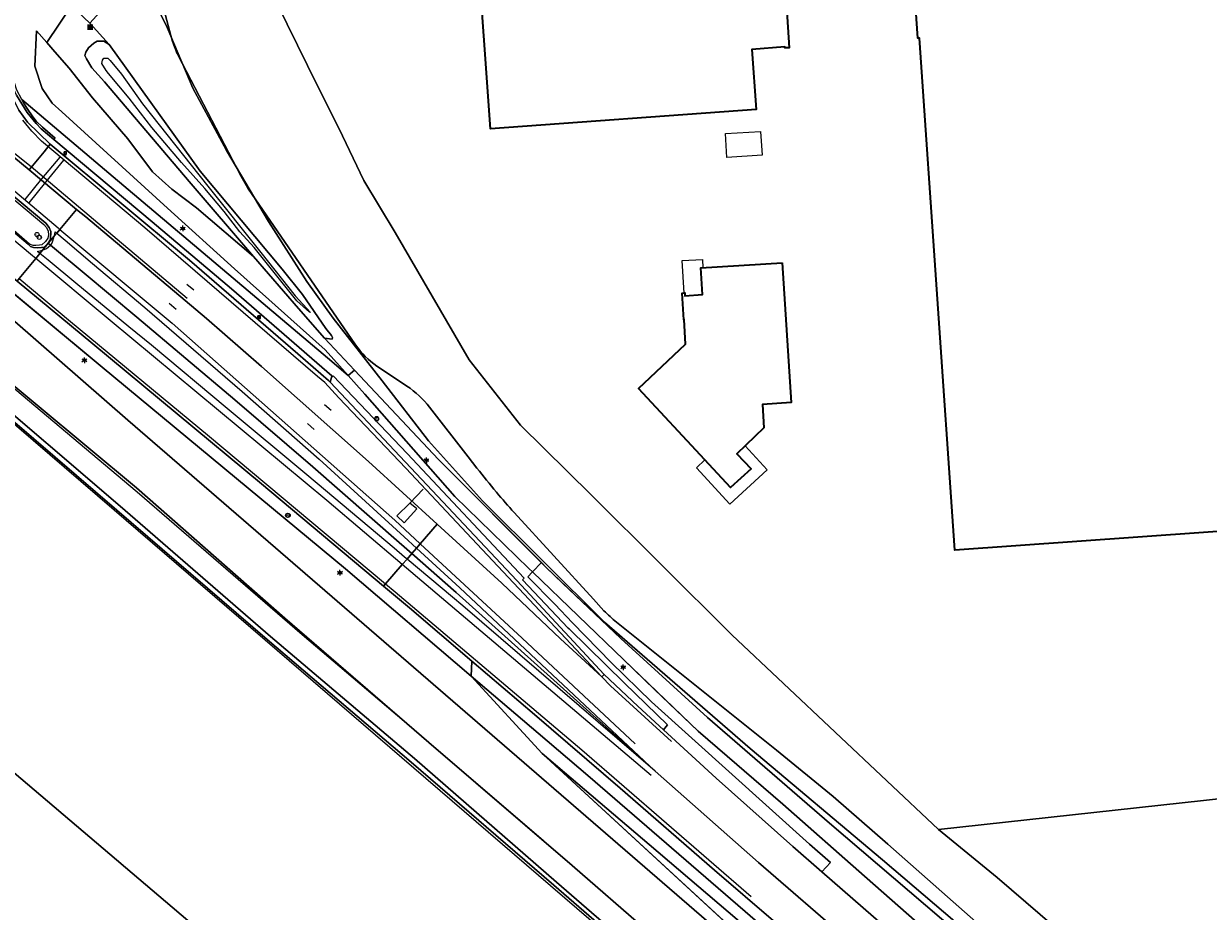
# Model space of a CAD drawing. Header units: metres. Extents: x 163628 to 167855, y 402678 to 405435.
# Tile 5 of 256: x 164140 to 164271, y 402901 to 402999. Entities that reach past the tile are written whole.
import ezdxf
from ezdxf.enums import TextEntityAlignment as Align

# ---------------------------------------------------------------- set-up
doc = ezdxf.new("R2010")
doc.units = ezdxf.units.M
doc.layers.get('0').update_dxf_attribs({"lineweight": 25})
for name, color, linetype, lineweight in [('X-CA190022.004-UO-BGT_Ondergrond$0$GE_117_WGIGeleideconstructie_Grens_GEM', 253, 'X-CA190022.004-UO-BGT_Ondergrond$0$Vangrail', 9), ('X-CA190022.004-UO-BGT_Ondergrond$0$GE_214_Wegmarkering_Lijn_GEM', 253, 'Continuous', 9), ('X-CA190022.004-UO-BGT_Ondergrond$0$GE_222_SNSDetectielus_Lijn_GEM', 253, 'Continuous', 9), ('X-CA190022.004-UO-BGT_Ondergrond$0$GE_244_Taludlijn_Lijn_GEM', 253, 'Continuous', 9), ('X-CA190022.004-UO-BGT_Ondergrond$0$GE_311_WGDRijbaanRegionaleweg_Vlak_GEM', 253, 'Continuous', 9), ('X-CA190022.004-UO-BGT_Ondergrond$0$GE_314_WGDRijbaanLokaleweg_Vlak_GEM', 253, 'Continuous', 9), ('X-CA190022.004-UO-BGT_Ondergrond$0$GE_351_OWGVerkeerseiland_Vlak_GEM', 253, 'Continuous', 9), ('X-CA190022.004-UO-BGT_Ondergrond$0$GE_361_OWGBerm_Vlak_GEM', 253, 'Continuous', 9), ('X-CA190022.004-UO-BGT_Ondergrond$0$GE_367_OWGBerm_groenvoorziening_grasenk_GEM', 253, 'Continuous', 9), ('X-CA190022.004-UO-BGT_Ondergrond$0$GE_401_OTDErf_Vlak_GEM', 253, 'Continuous', 9), ('X-CA190022.004-UO-BGT_Ondergrond$0$GE_461_BTDGraslandoverig_Vlak_GEM', 253, 'Continuous', 9), ('X-CA190022.004-UO-BGT_Ondergrond$0$GE_4622_GBKN_Paal_steen_Punt_GEM', 253, 'Continuous', 9), ('X-CA190022.004-UO-BGT_Ondergrond$0$GE_504_WTDWaterloop_sloot_Vlak_GEM', 253, 'Continuous', 9), ('X-CA190022.004-UO-BGT_Ondergrond$0$GE_601_PNDgrondvlakpand_Vlak_MV_GEM', 34, 'Continuous', 35), ('X-CA190022.004-UO-BGT_Ondergrond$0$GE_632_GBILuifel_Inrichtend_Vlak_GEM', 253, 'Continuous', 9), ('X-CA190022.004-UO-BGT_Ondergrond$0$GE_661_SHDMuurGroterDan30cm_Vlak_GEM', 253, 'Continuous', 9), ('X-CA190022.004-UO-BGT_Ondergrond$0$GE_814_BRDVerkeersbord_Punt_GEM', 253, 'Continuous', 9), ('X-CA190022.004-UO-BGT_Ondergrond$0$GE_861_PALLichtmast_Punt_GEM', 253, 'Continuous', 9), ('X-CA190022.004-UO-BGT_Ondergrond$0$GE_869_PalAfsluitpaal_Punt_GEM', 253, 'Continuous', 9), ('X-CA190022.004-UO-BGT_Ondergrond$0$GE_886_PutKolk_Punt_GEM', 253, 'Continuous', 9), ('X-CA190022.004-UO-KAD_Percelen$0$B-WE-KG-GRENS_PERCEEL-GV', 150, 'Continuous', 9)]:
    doc.layers.add(name, color=color, linetype=linetype, lineweight=lineweight)
doc.styles.add('X-CA190022.004-UO-BGT_Ondergrond$0$NLCS-ISO', font='NLCS-ISO.ttf')
doc.linetypes.add('X-CA190022.004-UO-BGT_Ondergrond$0$Vangrail', pattern='A,10,-1.5,[3,dgnlstyle-Veghel.shx,S=0.007937,R=90,X=0,Y=0.5],-1,[3,dgnlstyle-Veghel.shx,S=0.007937,R=270,X=0,Y=-0.5],-1.5', length=14)

# ---------------------------------------------------------------- blocks, each defined once
blk = doc.blocks.new('X-CA190022.004-UO-BGT_Ondergrond$0$N-SIE-WEG_LICHTMAST-SO')
h = blk.add_hatch(color=256)
h.paths.add_polyline_path([(1.2, 0.5, 0.658505), (-1.2, 0.5)])
h.paths.add_polyline_path([(-1.2, -0.5, 0.658505), (1.2, -0.5)])
at = {"flags": 128}
for points in [[(-2.2, 1.3), (-1.1, 0.6)], [(-1.2, 0.5), (1.2, 0.5)], [(0, 1.3), (0, 2.5)], [(1.1, 0.6), (2.2, 1.3)], [(-2.2, -1.3), (-1.1, -0.6)], [(-1.2, -0.5), (1.2, -0.5)], [(0, -1.3), (0, -2.5)], [(2.2, -1.3), (1.1, -0.6)]]:
    blk.add_lwpolyline(points, dxfattribs=at)
at = {"ltscale": 0.5}
blk.add_circle((0, 0), 1.27, dxfattribs=at)
at = {"style": 'X-CA190022.004-UO-BGT_Ondergrond$0$NLCS-ISO'}
blk.add_attdef('TYPE', text='', height=1.8, dxfattribs=at).set_placement((0, 2.5), align=Align.BOTTOM_CENTER)
blk = doc.blocks.new('X-CA190022.004-UO-BGT_Ondergrond$0$IMGEOLichtmastpaal')
at = {"xscale": 5, "yscale": 5, "zscale": 5}
blk.add_blockref('X-CA190022.004-UO-BGT_Ondergrond$0$N-SIE-WEG_LICHTMAST-SO', (0, 6.4), dxfattribs=at)
blk = doc.blocks.new('X-CA190022.004-UO-BGT_Ondergrond$0$SIE-WEG_PAAL_VERKEERSBORD-SO')
at = {"linetype": 'ByBlock', "lineweight": 18}
blk.add_circle((0, 0), 1.5, dxfattribs=at)
at = {"linetype": 'ByBlock', "lineweight": 18, "style": 'X-CA190022.004-UO-BGT_Ondergrond$0$NLCS-ISO'}
blk.add_text('vb', height=1.5, dxfattribs=at).set_placement((0, 0.13), align=Align.MIDDLE_CENTER)
blk = doc.blocks.new('X-CA190022.004-UO-BGT_Ondergrond$0$IMGEOVerkeersbord')
at = {"xscale": 5, "yscale": 5, "zscale": 5}
blk.add_blockref('X-CA190022.004-UO-BGT_Ondergrond$0$SIE-WEG_PAAL_VERKEERSBORD-SO', (0, 0), dxfattribs=at)
blk = doc.blocks.new('X-CA190022.004-UO-BGT_Ondergrond$0$SRI-KOLK-SO')
at = {"color": 0, "linetype": 'ByBlock', "lineweight": 18}
blk.add_lwpolyline([(-1.125, -1.125), (1.125, -1.125), (1.125, 1.125), (-1.125, 1.125)], close=True, dxfattribs=at)
at = {"color": 0, "linetype": 'ByBlock', "lineweight": 18, "style": 'X-CA190022.004-UO-BGT_Ondergrond$0$NLCS-ISO'}
blk.add_text('k', height=1.5, dxfattribs=at).set_placement((0, 0), align=Align.MIDDLE_CENTER)
blk = doc.blocks.new('X-CA190022.004-UO-BGT_Ondergrond$0$IMGEOKolk')
at = {"xscale": 5, "yscale": 5, "zscale": 5}
blk.add_blockref('X-CA190022.004-UO-BGT_Ondergrond$0$SRI-KOLK-SO', (0, 0), dxfattribs=at)
blk = doc.blocks.new('*U7')
at = {"layer": 'X-CA190022.004-UO-BGT_Ondergrond$0$GE_4622_GBKN_Paal_steen_Punt_GEM'}
h = blk.add_hatch(color=222, dxfattribs=at)
edge = h.paths.add_edge_path()
edge.add_spline(control_points=[(-15.9, -13.6), (-15.9, -15.4), (-13.6, -15.9)], knot_values=[0, 0, 0, 1, 1, 1], degree=2, periodic=0)
edge.add_line((-13.6, -15.9), (13.6, -15.9))
edge.add_spline(control_points=[(13.6, -15.9), (15.4, -15.9), (15.9, -13.6)], knot_values=[0, 0, 0, 1, 1, 1], degree=2, periodic=0)
edge.add_line((15.9, -13.6), (15.9, 13.6))
edge.add_spline(control_points=[(15.9, 13.6), (15.9, 15.4), (13.6, 15.9)], knot_values=[0, 0, 0, 1, 1, 1], degree=2, periodic=0)
edge.add_line((13.6, 15.9), (-13.6, 15.9))
edge.add_spline(control_points=[(-13.6, 15.9), (-15.5, 15.9), (-15.9, 13.6)], knot_values=[0, 0, 0, 1, 1, 1], degree=2, periodic=0)
edge.add_line((-15.9, 13.6), (-15.9, -13.6))
at = {"layer": 'X-CA190022.004-UO-BGT_Ondergrond$0$GE_4622_GBKN_Paal_steen_Punt_GEM', "color": 222}
blk.add_3dface([(2.5, 11.6), (2.5, -11.6), (-2.5, -11.6), (-2.5, 11.6)], dxfattribs=at)
blk = doc.blocks.new('X-CA190022.004-UO-BGT_Ondergrond$0$IMGEOPaalSteen')
at = {"layer": 'X-CA190022.004-UO-BGT_Ondergrond$0$GE_4622_GBKN_Paal_steen_Punt_GEM'}
blk.add_hatch(color=222, dxfattribs=at).paths.add_polyline_path([(2.5, 11.6), (2.5, -11.6), (-2.5, -11.6), (-2.5, 11.6)])
at = {"layer": 'X-CA190022.004-UO-BGT_Ondergrond$0$GE_4622_GBKN_Paal_steen_Punt_GEM', "color": 222}
blk.add_blockref('*U7', (0, 0), dxfattribs=at)
blk = doc.blocks.new('X-CA190022.004-UO-BGT_Ondergrond$0$IMGEOAfsluitpaal')
at = {"layer": 'X-CA190022.004-UO-BGT_Ondergrond$0$GE_4622_GBKN_Paal_steen_Punt_GEM', "color": 0, "linetype": 'Continuous', "lineweight": 0}
blk.add_blockref('X-CA190022.004-UO-BGT_Ondergrond$0$IMGEOPaalSteen', (0, 0), dxfattribs=at)

msp = doc.modelspace()

# ---------------------------------------------------------------- linework, layer by layer
at = {"layer": 'X-CA190022.004-UO-BGT_Ondergrond$0$GE_117_WGIGeleideconstructie_Grens_GEM'}
for p, q in [((164127.839, 402978.482), (164148.367, 402961.414)), ((164148.367, 402961.414), (164175.311, 402939.099)), ((164175.311, 402939.099), (164189.235, 402927.24)), ((164198.496, 402935.181), (164195.492, 402938.212)), ((164200.465, 402933.137), (164198.496, 402935.181)), ((164204.718, 402928.723), (164200.465, 402933.137)), ((164209.199, 402924.386), (164204.718, 402928.723)), ((164189.235, 402927.24), (164196.65, 402920.924)), ((164226.7, 402908.64), (164209.199, 402924.386)), ((164196.65, 402920.924), (164202.158, 402916.233))]:
    msp.add_line(p, q, dxfattribs=at)
at = {"layer": 'X-CA190022.004-UO-BGT_Ondergrond$0$GE_214_Wegmarkering_Lijn_GEM'}
for p, q in [((164129.237, 402988.86), (164143.494, 402976.841)), ((164140.564, 402987.549), (164139.564, 402988.778)), ((164141.656, 402986.449), (164140.564, 402987.549)), ((164143.014, 402985.29), (164141.656, 402986.449)), ((164145.529, 402978.889), (164137.736, 402985.37)), ((164137.786, 402985.809), (164140.506, 402983.632)), ((164153.087, 402976.86), (164143.014, 402985.29)), ((164140.506, 402983.632), (164150.012, 402975.599)), ((164143.673, 402984.682), (164141.661, 402982.279)), ((164142.137, 402981.917), (164144.109, 402984.334)), ((164140.651, 402973.756), (164131.012, 402981.803)), ((164141.661, 402982.279), (164139.789, 402979.983)), ((164140.287, 402979.63), (164142.137, 402981.917)), ((164146.543, 402978.045), (164145.529, 402978.889)), ((164157.553, 402968.81), (164146.543, 402978.045)), ((164142.88, 402975.289), (164143.024, 402975.775)), ((164143.024, 402975.775), (164143.064, 402975.924)), ((164143.064, 402975.924), (164143.123, 402976.149)), ((164143.123, 402976.149), (164143.178, 402976.394)), ((164143.178, 402976.394), (164143.34, 402976.257)), ((164143.34, 402976.257), (164144.267, 402975.475)), ((164143.494, 402976.841), (164143.69, 402976.677)), ((164143.69, 402976.677), (164156.103, 402966.307)), ((164172.219, 402960.408), (164153.087, 402976.86)), ((164141.767, 402974.359), (164142.213, 402974.566)), ((164142.213, 402974.566), (164142.656, 402974.922)), ((164142.656, 402974.922), (164142.728, 402974.981)), ((164142.728, 402974.981), (164142.88, 402975.289)), ((164144.267, 402975.475), (164147.304, 402972.913)), ((164150.012, 402975.599), (164157.761, 402969.063)), ((164141.017, 402973.45), (164140.651, 402973.756)), ((164149.257, 402966.575), (164141.017, 402973.45)), ((164141.21, 402974.213), (164141.767, 402974.359)), ((164141.47, 402973.999), (164141.21, 402974.213)), ((164142.381, 402973.251), (164141.47, 402973.999)), ((164145.466, 402970.717), (164142.381, 402973.251)), ((164147.304, 402972.913), (164153.096, 402968.027)), ((164139.181, 402971.226), (164144.874, 402966.484)), ((164151.328, 402965.903), (164145.466, 402970.717)), ((164158.503, 402969.94), (164157.736, 402970.582)), ((164153.096, 402968.027), (164163.862, 402958.75)), ((164156.555, 402967.821), (164155.787, 402968.462)), ((164173.229, 402946.669), (164149.257, 402966.575)), ((164166, 402961.502), (164159.923, 402966.794)), ((164144.874, 402966.484), (164160.03, 402953.921)), ((164153.829, 402963.849), (164151.328, 402965.903)), ((164156.103, 402966.307), (164180.769, 402944.488)), ((164162.223, 402956.853), (164153.829, 402963.849)), ((164177.851, 402950.994), (164166, 402961.502)), ((164173.014, 402959.744), (164172.219, 402960.408)), ((164163.862, 402958.75), (164172.39, 402951.246)), ((164174.576, 402958.032), (164173.014, 402959.744)), ((164182.001, 402950.263), (164174.576, 402958.032)), ((164171.032, 402949.512), (164162.223, 402956.853)), ((164173.741, 402956.612), (164172.989, 402957.271)), ((164171.859, 402954.522), (164171.109, 402955.183)), ((164160.03, 402953.921), (164179.752, 402937.44)), ((164172.39, 402951.246), (164181.802, 402942.658)), ((164185.46, 402944.038), (164177.851, 402950.994)), ((164189.318, 402942.463), (164182.001, 402950.263)), ((164173.095, 402947.793), (164171.032, 402949.512)), ((164180.69, 402941.386), (164173.095, 402947.793)), ((164181.6, 402939.576), (164173.229, 402946.669)), ((164180.769, 402944.488), (164183.593, 402941.879)), ((164192.609, 402937.503), (164185.46, 402944.038)), ((164181.802, 402942.658), (164183.179, 402941.401)), ((164183.593, 402941.879), (164194.885, 402931.447)), ((164199.119, 402932.034), (164189.318, 402942.463)), ((164181.859, 402940.4), (164180.69, 402941.386)), ((164182.122, 402940.179), (164181.859, 402940.4)), ((164183.179, 402941.401), (164187.989, 402937.013)), ((164209.148, 402916.229), (164181.6, 402939.576)), ((164187.163, 402935.954), (164182.122, 402940.179)), ((164179.752, 402937.44), (164180.799, 402936.565)), ((164180.799, 402936.565), (164201.464, 402919.058)), ((164187.989, 402937.013), (164196.436, 402929.084)), ((164199.127, 402931.344), (164192.609, 402937.503)), ((164188.304, 402934.997), (164187.163, 402935.954)), ((164209.609, 402916.718), (164188.304, 402934.997)), ((164194.885, 402931.447), (164207.388, 402919.733)), ((164203.709, 402927.166), (164199.119, 402932.034)), ((164196.436, 402929.084), (164209.609, 402916.718)), ((164204.665, 402926.154), (164203.709, 402927.166)), ((164211.42, 402919.983), (164204.665, 402926.154)), ((164201.464, 402919.058), (164220.247, 402902.826))]:
    msp.add_line(p, q, dxfattribs=at)
at = {"layer": 'X-CA190022.004-UO-BGT_Ondergrond$0$GE_222_SNSDetectielus_Lijn_GEM'}
for p, q in [((164183.917, 402947.932), (164182.453, 402946.39)), ((164182.453, 402946.39), (164181.004, 402944.967)), ((164181.805, 402944.203), (164183.221, 402945.735)), ((164183.221, 402945.735), (164182.453, 402946.39)), ((164181.004, 402944.967), (164181.805, 402944.203))]:
    msp.add_line(p, q, dxfattribs=at)
at = {"layer": 'X-CA190022.004-UO-BGT_Ondergrond$0$GE_244_Taludlijn_Lijn_GEM'}
for p, q in [((164140.903, 402994.741), (164141.108, 402998.657)), ((164142.237, 402997.361), (164141.108, 402998.657)), ((164143.131, 402996.334), (164142.237, 402997.361)), ((164144.708, 402994.529), (164143.131, 402996.334)), ((164141.737, 402992.278), (164140.903, 402994.741)), ((164147.314, 402991.22), (164144.708, 402994.529)), ((164142.816, 402990.657), (164141.737, 402992.278)), ((164143.914, 402989.694), (164142.816, 402990.657)), ((164151.213, 402986.699), (164147.314, 402991.22)), ((164155.589, 402979.018), (164143.914, 402989.694)), ((164153.928, 402983.041), (164151.213, 402986.699)), ((164156.077, 402981.114), (164153.928, 402983.041)), ((164158.801, 402979.042), (164156.077, 402981.114)), ((164163.002, 402972.3), (164155.589, 402979.018)), ((164165.125, 402973.679), (164158.801, 402979.042)), ((164173.073, 402963.342), (164163.002, 402972.3)), ((164176.304, 402961.1), (164172.986, 402964.628)), ((164175.614, 402960.487), (164173.073, 402963.342)), ((164177.434, 402958.443), (164175.614, 402960.487)), ((164185.625, 402951.188), (164176.304, 402961.1)), ((164152.246, 402947.573), (164138.687, 402958.998)), ((164187.422, 402947.11), (164177.434, 402958.443)), ((164197.531, 402939.267), (164185.625, 402951.188)), ((164170.512, 402931.796), (164152.246, 402947.573)), ((164195.626, 402939.156), (164187.422, 402947.11)), ((164196.025, 402938.771), (164195.626, 402939.156)), ((164205.815, 402931.397), (164197.531, 402939.267)), ((164201.092, 402933.887), (164196.025, 402938.771)), ((164206.145, 402929.018), (164201.092, 402933.887)), ((164184.024, 402920.343), (164170.512, 402931.796)), ((164215.409, 402922.637), (164205.815, 402931.397)), ((164209.543, 402925.76), (164206.145, 402929.018)), ((164214.364, 402921.138), (164209.543, 402925.76)), ((164197.209, 402909.034), (164184.024, 402920.343)), ((164197.093, 402918.671), (164208.955, 402908.592)), ((164234.149, 402884.54), (164197.093, 402918.671))]:
    msp.add_line(p, q, dxfattribs=at)
at = {"layer": 'X-CA190022.004-UO-BGT_Ondergrond$0$GE_311_WGDRijbaanRegionaleweg_Vlak_GEM', "flags": 128}
for points in [[(164110.939, 402999.063), (164126.83, 402985.251), (164130.209, 402982.465), (164130.644, 402983.063), (164140.173, 402975.038), (164140.44, 402974.787), (164140.774, 402974.665), (164141.209, 402974.642), (164141.641, 402974.665), (164141.96, 402974.702), (164142.405, 402975.132), (164141.767, 402974.359), (164141.47, 402973.999), (164141.017, 402973.45), (164139.181, 402971.226), (164138.939, 402970.933), (164133.301, 402975.587), (164124.559, 402982.967), (164120.013, 402986.83), (164116.777, 402989.568), (164113.003, 402992.901), (164108.843, 402996.597), (164106.209, 402998.94), (164099.59, 403004.859)], [(164123.196, 402997.811), (164129.783, 402992.092), (164137.736, 402985.37), (164140.267, 402983.265), (164145.529, 402978.889), (164143.69, 402976.677), (164143.34, 402976.257), (164143.064, 402975.924), (164142.405, 402975.132), (164142.647, 402975.566), (164142.692, 402976.425), (164142.51, 402976.879), (164142.138, 402977.344), (164128.426, 402988.781), (164128.806, 402989.236), (164112.182, 403003.702)], [(164138.888, 402991.512), (164140.073, 402989.593), (164141.065, 402988.394), (164141.628, 402987.806), (164143.004, 402986.636), (164153.91, 402977.509), (164162.675, 402970.086), (164173.806, 402960.449), (164173.759, 402960.294), (164173.608, 402959.783), (164173.414, 402959.952), (164170.028, 402962.91), (164158.04, 402973.267), (164142.623, 402986.099), (164140.094, 402988.542), (164139.147, 402989.872)], [(164173.608, 402959.783), (164184.913, 402947.762), (164194.281, 402937.827), (164199.602, 402932.105), (164203.968, 402927.41), (164203.709, 402927.166), (164199.127, 402931.344), (164192.609, 402937.503), (164185.46, 402944.038), (164177.851, 402950.994), (164166, 402961.502), (164159.923, 402966.794), (164157.553, 402968.81), (164146.543, 402978.045), (164145.529, 402978.889), (164140.267, 402983.265), (164141.935, 402985.271), (164142.623, 402986.099), (164158.04, 402973.267), (164170.028, 402962.91), (164173.414, 402959.952), (164173.608, 402959.783)], [(164166, 402961.502), (164177.851, 402950.994), (164185.46, 402944.038), (164183.593, 402941.879), (164183.179, 402941.401), (164182.652, 402940.792), (164181.246, 402942.022), (164171.711, 402950.379), (164163.042, 402957.802), (164152.212, 402966.965), (164146.385, 402971.815), (164143.324, 402974.363), (164142.656, 402974.922), (164142.405, 402975.132), (164143.064, 402975.924), (164143.34, 402976.257), (164143.69, 402976.677), (164145.529, 402978.889), (164146.543, 402978.045), (164157.553, 402968.81), (164159.923, 402966.794), (164166, 402961.502)], [(164142.656, 402974.922), (164143.324, 402974.363), (164146.385, 402971.815), (164152.212, 402966.965), (164163.042, 402957.802), (164171.711, 402950.379), (164181.246, 402942.022), (164182.652, 402940.792), (164182.122, 402940.179), (164181.6, 402939.576), (164179.752, 402937.44), (164179.53, 402937.183), (164166.003, 402948.515), (164147.344, 402963.995), (164138.939, 402970.933), (164139.181, 402971.226), (164141.017, 402973.45), (164141.47, 402973.999), (164141.767, 402974.359), (164142.405, 402975.132), (164142.656, 402974.922)], [(164231.184, 402897.825), (164221.039, 402906.594), (164209.609, 402916.718), (164196.208, 402928.744), (164187.576, 402936.483), (164182.652, 402940.792), (164183.179, 402941.401), (164183.593, 402941.879), (164185.46, 402944.038), (164192.609, 402937.503), (164199.127, 402931.344), (164203.709, 402927.166), (164203.968, 402927.41), (164207.692, 402923.9), (164210.528, 402921.285)], [(164222.694, 402900.145), (164216.163, 402905.741), (164205.711, 402914.837), (164196.245, 402922.988), (164189.315, 402928.889), (164182.398, 402934.781), (164179.53, 402937.183), (164179.752, 402937.44), (164181.6, 402939.576), (164182.122, 402940.179), (164182.652, 402940.792), (164187.576, 402936.483), (164196.208, 402928.744), (164209.609, 402916.718)], [(164210.528, 402921.285), (164216.346, 402915.923), (164224.851, 402908.359), (164228.069, 402905.557), (164237.209, 402897.597)], [(164209.609, 402916.718), (164221.039, 402906.594), (164231.184, 402897.825)]]:
    msp.add_lwpolyline(points, dxfattribs=at)
at = {"layer": 'X-CA190022.004-UO-BGT_Ondergrond$0$GE_314_WGDRijbaanLokaleweg_Vlak_GEM', "flags": 128}
msp.add_lwpolyline([(164137.164, 402999.739), (164136.966, 402998.521), (164137.029, 402996.508), (164137.221, 402994.98), (164137.592, 402993.428), (164138.021, 402992.169), (164138.487, 402991.147), (164139.147, 402989.872), (164140.094, 402988.542), (164142.623, 402986.099), (164141.935, 402985.271), (164140.267, 402983.265), (164137.736, 402985.37), (164129.783, 402992.092), (164123.196, 402997.811), (164123.229, 402997.848), (164126.711, 403001.86)], dxfattribs=at)
at = {"layer": 'X-CA190022.004-UO-BGT_Ondergrond$0$GE_351_OWGVerkeerseiland_Vlak_GEM', "flags": 128}
for points in [[(164142.405, 402975.132), (164141.96, 402974.702), (164141.641, 402974.665), (164141.209, 402974.642), (164140.774, 402974.665), (164140.44, 402974.787), (164140.173, 402975.038), (164130.644, 402983.063), (164129.613, 402984.1), (164128.485, 402985.461), (164127.148, 402987.528), (164127.103, 402987.963), (164127.269, 402988.359), (164127.771, 402988.767), (164128.293, 402988.815), (164128.387, 402988.791), (164128.426, 402988.781), (164142.138, 402977.344), (164142.51, 402976.879), (164142.692, 402976.425), (164142.647, 402975.566), (164142.405, 402975.132)], [(164141.914, 402977.208), (164142.207, 402976.887), (164142.374, 402976.474), (164142.426, 402976.058), (164142.368, 402975.69), (164142.092, 402975.346), (164141.691, 402974.97), (164141.438, 402974.911), (164141.025, 402974.874), (164140.732, 402974.892), (164140.333, 402975.022), (164131.132, 402983.003), (164129.616, 402984.488), (164127.374, 402987.657), (164127.362, 402987.974), (164127.487, 402988.29), (164127.755, 402988.53), (164127.841, 402988.543), (164128.121, 402988.583), (164128.315, 402988.552), (164128.51, 402988.442), (164141.914, 402977.208)], [(164141.914, 402977.208), (164142.207, 402976.887), (164142.374, 402976.474), (164142.426, 402976.058), (164142.368, 402975.69), (164142.092, 402975.346), (164141.691, 402974.97), (164141.438, 402974.911), (164141.025, 402974.874), (164140.732, 402974.892), (164140.333, 402975.022), (164131.132, 402983.003), (164129.616, 402984.488), (164127.374, 402987.657), (164127.362, 402987.974), (164127.487, 402988.29), (164127.755, 402988.53), (164127.841, 402988.543), (164128.121, 402988.583), (164128.315, 402988.552), (164128.51, 402988.442), (164141.914, 402977.208)]]:
    msp.add_lwpolyline(points, dxfattribs=at)
at = {"layer": 'X-CA190022.004-UO-BGT_Ondergrond$0$GE_361_OWGBerm_Vlak_GEM', "flags": 128}
for points in [[(164139.468, 402991.064), (164139.722, 402990.579), (164140.046, 402990.04), (164140.69, 402989.138), (164141.047, 402988.646), (164141.776, 402987.989), (164143.144, 402986.777), (164143.004, 402986.636), (164141.628, 402987.806), (164141.065, 402988.394), (164140.073, 402989.593), (164138.888, 402991.512), (164138.452, 402992.542), (164137.953, 402993.917), (164137.678, 402995.489), (164137.551, 402997.182), (164137.563, 402998.785), (164137.755, 403000.015)], [(164173.759, 402960.294), (164173.928, 402960.461), (164182.151, 402951.856), (164195.081, 402938.062), (164194.92, 402937.879), (164199.981, 402932.558), (164200.086, 402932.448), (164206.204, 402926.451), (164210.957, 402921.852), (164210.528, 402921.285), (164207.692, 402923.9), (164203.968, 402927.41), (164199.602, 402932.105), (164194.281, 402937.827), (164184.913, 402947.762), (164173.608, 402959.783), (164173.759, 402960.294)]]:
    msp.add_lwpolyline(points, dxfattribs=at)
at = {"layer": 'X-CA190022.004-UO-BGT_Ondergrond$0$GE_367_OWGBerm_groenvoorziening_grasenk_GEM', "flags": 128}
for points in [[(164147.018, 402999.497), (164148.848, 403001.52), (164153.39, 403006.925), (164153.426, 403006.88), (164153.461, 403006.835), (164153.777, 403006.11), (164153.977, 403005.651), (164155.976, 402998.149), (164156.156, 402997.472)], [(164099.59, 403004.859), (164106.209, 402998.94), (164108.843, 402996.597), (164113.003, 402992.901), (164116.777, 402989.568), (164120.013, 402986.83), (164124.559, 402982.967), (164133.301, 402975.587), (164138.939, 402970.933), (164147.344, 402963.995), (164166.003, 402948.515), (164179.53, 402937.183), (164182.398, 402934.781), (164189.315, 402928.889), (164189.235, 402927.24), (164175.311, 402939.099), (164148.367, 402961.414), (164127.839, 402978.482), (164101.235, 403001.64)], [(164144.981, 403001.397), (164142.237, 402997.361), (164141.108, 402998.657), (164140.903, 402994.741), (164141.737, 402992.278), (164142.816, 402990.657), (164143.914, 402989.694), (164155.589, 402979.018), (164163.002, 402972.3), (164173.073, 402963.342), (164175.614, 402960.487), (164173.3, 402962.444), (164149.117, 402982.901), (164139.468, 402991.064), (164138.924, 402992.099), (164138.609, 402992.997), (164138.264, 402993.945), (164138.041, 402995.028), (164137.851, 402996.137), (164137.799, 402997.377), (164137.841, 402998.457)], [(164142.237, 402997.361), (164144.981, 403001.397), (164147.018, 402999.497), (164147.041, 402999.476), (164149.14, 402997.154), (164148.545, 402997.516), (164147.829, 402997.522), (164147.43, 402997.296), (164146.858, 402996.771), (164146.553, 402996.281), (164146.462, 402995.908), (164146.618, 402995.534), (164147.226, 402994.561), (164148.624, 402993.017), (164157.991, 402981.976), (164165.125, 402973.679), (164158.801, 402979.042), (164156.077, 402981.114), (164153.928, 402983.041), (164151.213, 402986.699), (164147.314, 402991.22), (164144.708, 402994.529), (164143.131, 402996.334), (164142.237, 402997.361)], [(164274.871, 402873.8), (164267.943, 402878.871), (164257.373, 402886.89), (164244.842, 402897.336), (164228.921, 402910.946), (164215.409, 402922.637), (164205.815, 402931.397), (164199.342, 402937.517), (164197.531, 402939.267), (164197.003, 402939.796), (164185.625, 402951.188), (164176.304, 402961.1), (164172.986, 402964.628), (164173.825, 402964.509), (164173.858, 402964.715), (164173.751, 402964.94), (164173.13, 402965.704), (164170.537, 402969.461), (164168.296, 402972.254), (164159.216, 402983.106), (164149.14, 402997.154), (164147.041, 402999.476), (164147.018, 402999.497)], [(164142.237, 402997.361), (164143.131, 402996.334), (164144.708, 402994.529), (164147.314, 402991.22), (164151.213, 402986.699), (164153.928, 402983.041), (164156.077, 402981.114), (164158.801, 402979.042), (164165.125, 402973.679), (164170.105, 402967.908), (164172.986, 402964.628), (164176.304, 402961.1), (164175.614, 402960.487), (164173.073, 402963.342), (164163.002, 402972.3), (164155.589, 402979.018), (164143.914, 402989.694), (164142.816, 402990.657), (164141.737, 402992.278), (164140.903, 402994.741), (164141.108, 402998.657), (164142.237, 402997.361)], [(164156.787, 402995.927), (164163.756, 402982.531), (164164.493, 402981.252), (164176.421, 402963.893)], [(164195.492, 402938.212), (164198.496, 402935.181), (164200.465, 402933.137), (164204.718, 402928.723), (164209.199, 402924.386), (164226.7, 402908.64), (164229.004, 402906.616), (164228.069, 402905.557), (164224.851, 402908.359), (164216.346, 402915.923), (164210.528, 402921.285), (164210.957, 402921.852), (164206.204, 402926.451), (164200.086, 402932.448), (164199.981, 402932.558), (164194.92, 402937.879), (164195.081, 402938.062), (164182.151, 402951.856), (164173.928, 402960.461), (164173.759, 402960.294), (164173.806, 402960.449), (164162.675, 402970.086), (164153.91, 402977.509), (164143.004, 402986.636), (164143.144, 402986.777), (164141.776, 402987.989), (164141.047, 402988.646), (164140.69, 402989.138), (164140.046, 402990.04), (164139.722, 402990.579), (164139.468, 402991.064), (164149.117, 402982.901), (164173.3, 402962.444), (164175.614, 402960.487), (164177.434, 402958.443), (164187.422, 402947.11), (164195.626, 402939.156), (164196.025, 402938.771), (164195.492, 402938.212)], [(164178.791, 402961.535), (164179.294, 402961.202), (164182.116, 402959.334)], [(164176.304, 402961.1), (164185.625, 402951.188), (164197.003, 402939.796), (164196.025, 402938.771), (164195.626, 402939.156), (164187.422, 402947.11), (164177.434, 402958.443), (164175.614, 402960.487), (164176.304, 402961.1)], [(164184.619, 402956.986), (164188.892, 402951.492), (164189.871, 402950.233)], [(164193.996, 402945.327), (164202.78, 402935.733), (164203.931, 402934.475)], [(164272.902, 402870.962), (164263.321, 402879.069), (164254.22, 402886.691), (164243.221, 402895.919), (164232.783, 402905.111), (164223.741, 402913.048), (164214.364, 402921.138), (164206.145, 402929.018), (164201.092, 402933.887), (164196.025, 402938.771), (164197.003, 402939.796)], [(164197.003, 402939.796), (164197.531, 402939.267), (164199.342, 402937.517), (164205.815, 402931.397), (164215.409, 402922.637), (164228.921, 402910.946), (164244.842, 402897.336), (164257.373, 402886.89), (164267.943, 402878.871), (164274.871, 402873.8)], [(164285.553, 402858.313), (164270.512, 402870.169), (164261.974, 402877.066), (164260.557, 402878.22), (164248.414, 402888.108), (164237.209, 402897.597), (164228.069, 402905.557), (164229.004, 402906.616), (164226.7, 402908.64), (164209.199, 402924.386), (164204.718, 402928.723), (164200.465, 402933.137), (164198.496, 402935.181), (164195.492, 402938.212), (164196.025, 402938.771)], [(164196.025, 402938.771), (164201.092, 402933.887), (164206.145, 402929.018), (164214.364, 402921.138), (164223.741, 402913.048), (164232.783, 402905.111), (164243.221, 402895.919), (164254.22, 402886.691), (164263.321, 402879.069), (164272.902, 402870.962)], [(164205.316, 402933.205), (164206.046, 402932.621), (164223.021, 402919.05), (164229.305, 402913.918), (164235.379, 402908.63), (164246.376, 402898.942), (164252.503, 402893.758), (164259.572, 402888.836), (164270.307, 402881.505), (164280.256, 402874.54)], [(164272.65, 402857.267), (164258.355, 402868.7), (164247.078, 402877.932), (164226.666, 402895.04), (164202.158, 402916.233), (164196.65, 402920.924), (164189.235, 402927.24), (164189.315, 402928.889), (164196.245, 402922.988), (164205.711, 402914.837), (164216.163, 402905.741), (164222.694, 402900.145), (164228.179, 402895.439), (164235.692, 402889.001), (164243.549, 402882.452), (164253.594, 402874.212), (164255.824, 402872.386)], [(164189.235, 402927.24), (164196.65, 402920.924), (164202.158, 402916.233), (164226.666, 402895.04), (164247.078, 402877.932), (164258.355, 402868.7), (164272.65, 402857.267)], [(164280.363, 402849.502), (164262.817, 402863.82), (164225.45, 402894.532), (164208.955, 402908.592), (164197.093, 402918.671), (164189.235, 402927.24)], [(164287.164, 402839.86), (164264.015, 402858.359), (164256.145, 402865.098), (164251.364, 402869.191), (164234.149, 402884.54), (164219.531, 402898.004), (164197.093, 402918.671), (164208.955, 402908.592), (164225.45, 402894.532), (164262.817, 402863.82), (164280.363, 402849.502)]]:
    msp.add_lwpolyline(points, dxfattribs=at)
at = {"layer": 'X-CA190022.004-UO-BGT_Ondergrond$0$GE_367_OWGBerm_groenvoorziening_grasenk_GEM'}
for centre, radius, start, end in [((164165.164, 403000.25), 9.427, 197.13749, 207.29412), ((164184.552, 402969.695), 9.989, 215.51213, 234.77871), ((164271.9, 403015.037), 104.539, 218.30925, 220.17978), ((164270.393, 403013.683), 102.514, 220.145, 221.8205), ((164219.081, 402949.607), 21.412, 224.96525, 229.99513)]:
    msp.add_arc(centre, radius, start, end, dxfattribs=at)
at = {"layer": 'X-CA190022.004-UO-BGT_Ondergrond$0$GE_367_OWGBerm_groenvoorziening_grasenk_GEM', "extrusion": (0, 0, -1)}
msp.add_arc((-164175.741, 402950.031), 11.278, 124.41817, 141.92162, dxfattribs=at)
at = {"layer": 'X-CA190022.004-UO-BGT_Ondergrond$0$GE_401_OTDErf_Vlak_GEM', "flags": 128}
for points in [[(164283.841, 402944.075), (164242.779, 402941.189), (164238.882, 402997.845), (164238.682, 402997.831), (164238.063, 403006.955), (164239.641, 403007.074), (164239.653, 403006.899), (164244.58, 403007.24), (164244.25, 403011.78), (164243.83, 403011.75), (164242.93, 403023.9), (164295.62, 403027.76), (164295.99, 403022.78), (164297.151, 403006.866), (164288.504, 403006.233), (164288.637, 403004.417), (164284.598, 403004.121), (164284.461, 403005.986), (164279.514, 403005.624), (164283.841, 402944.075)], [(164156.156, 402997.472), (164155.976, 402998.149), (164153.977, 403005.651), (164153.777, 403006.11), (164154.267, 403006.324), (164161.435, 403010.93), (164162.314, 403011.611), (164164.366, 403015.22), (164164.651, 403017.53), (164164.9, 403019.546), (164164.755, 403019.549), (164164.832, 403020.209), (164164.153, 403020.261), (164164.214, 403020.702), (164158.624, 403022.6)], [(164224.447, 402996.761), (164223.96, 402996.751), (164223.952, 402996.864), (164220.31, 402996.6), (164220.79, 402989.96), (164191.36, 402987.82), (164189.88, 403008.42), (164196.64, 403008.89), (164196.65, 403008.78), (164197.199, 403008.818), (164197.055, 403010.873), (164201.315, 403011.171), (164201.458, 403009.116), (164219.42, 403010.37), (164219.76, 403005.52), (164223.349, 403005.769), (164223.338, 403005.928), (164223.844, 403005.948), (164224.447, 402996.761)], [(164176.421, 402963.893), (164164.493, 402981.252), (164163.756, 402982.531), (164156.787, 402995.927)], [(164217.944, 402948.113), (164215.101, 402951.177), (164207.769, 402959.08), (164212.965, 402963.97), (164212.826, 402966.686), (164212.766, 402966.682), (164212.579, 402969.616), (164212.878, 402969.635), (164212.897, 402969.336), (164214.843, 402969.46), (164214.655, 402972.404), (164223.665, 402972.98), (164224.645, 402957.511), (164221.479, 402957.295), (164221.634, 402954.702), (164218.641, 402951.842), (164220.244, 402950.165), (164217.944, 402948.113)], [(164182.116, 402959.334), (164179.294, 402961.202), (164178.791, 402961.535)], [(164189.871, 402950.233), (164188.892, 402951.492), (164184.619, 402956.986)], [(164203.931, 402934.475), (164202.78, 402935.733), (164193.996, 402945.327)], [(164280.256, 402874.54), (164270.307, 402881.505), (164259.572, 402888.836), (164252.503, 402893.758), (164246.376, 402898.942), (164235.379, 402908.63), (164229.305, 402913.918), (164223.021, 402919.05), (164206.046, 402932.621), (164205.316, 402933.205)]]:
    msp.add_lwpolyline(points, dxfattribs=at)
at = {"layer": 'X-CA190022.004-UO-BGT_Ondergrond$0$GE_401_OTDErf_Vlak_GEM', "extrusion": (0, 0, -1)}
for centre, radius, start, end in [((-164165.164, 403000.25), 9.427, 332.70588, 342.86251), ((-164184.552, 402969.695), 9.989, 305.22129, 324.48787), ((-164271.9, 403015.037), 104.539, 319.82022, 321.69075), ((-164270.393, 403013.683), 102.514, 318.1795, 319.855), ((-164219.081, 402949.607), 21.412, 310.00487, 315.03475)]:
    msp.add_arc(centre, radius, start, end, dxfattribs=at)
at = {"layer": 'X-CA190022.004-UO-BGT_Ondergrond$0$GE_401_OTDErf_Vlak_GEM'}
msp.add_arc((164175.741, 402950.031), 11.278, 38.07838, 55.58183, dxfattribs=at)
at = {"layer": 'X-CA190022.004-UO-BGT_Ondergrond$0$GE_461_BTDGraslandoverig_Vlak_GEM', "flags": 128}
for points in [[(164101.235, 403001.64), (164127.839, 402978.482), (164148.367, 402961.414), (164175.311, 402939.099), (164189.235, 402927.24), (164197.093, 402918.671), (164219.531, 402898.004), (164231.385, 402886.351), (164236.239, 402881.909), (164249.315, 402870.272), (164255.721, 402864.582), (164249.998, 402863.515), (164233.427, 402877.974), (164216.881, 402891.962), (164200.409, 402906.286), (164184.544, 402919.901), (164168.61, 402933.631), (164152.152, 402948.056), (164135.64, 402961.794), (164119.687, 402975.939), (164100.519, 402992.27), (164083.671, 403005.951)], [(164083.671, 403005.951), (164100.519, 402992.27), (164119.687, 402975.939), (164135.64, 402961.794), (164152.152, 402948.056), (164168.61, 402933.631), (164184.544, 402919.901), (164200.409, 402906.286), (164216.881, 402891.962), (164233.427, 402877.974), (164249.998, 402863.515), (164248.356, 402861.576)], [(164248.105, 402861.276), (164231.619, 402875.457), (164215.001, 402889.719), (164198.394, 402904.087), (164182.581, 402917.696), (164166.647, 402931.3), (164149.993, 402945.597), (164133.935, 402959.343), (164117.534, 402973.499), (164098.49, 402989.901), (164081.963, 403004.088)], [(164082.513, 403004.552), (164098.719, 402990.303), (164117.927, 402973.785), (164134.133, 402959.896), (164150.346, 402946.029), (164166.991, 402931.607), (164182.949, 402918.099), (164198.69, 402904.443), (164215.235, 402890.068), (164232.117, 402875.836), (164248.356, 402861.576), (164248.105, 402861.276)], [(164248.356, 402861.576), (164232.117, 402875.836), (164215.235, 402890.068), (164198.69, 402904.443), (164182.949, 402918.099), (164166.991, 402931.607), (164150.346, 402946.029), (164134.133, 402959.896), (164117.927, 402973.785), (164098.719, 402990.303), (164082.513, 403004.552)]]:
    msp.add_lwpolyline(points, dxfattribs=at)
at = {"layer": 'X-CA190022.004-UO-BGT_Ondergrond$0$GE_504_WTDWaterloop_sloot_Vlak_GEM', "flags": 128}
for points in [[(164170.537, 402969.461), (164173.13, 402965.704), (164173.751, 402964.94), (164173.858, 402964.715), (164173.825, 402964.509), (164172.986, 402964.628), (164170.105, 402967.908), (164165.125, 402973.679), (164157.991, 402981.976), (164148.624, 402993.017), (164147.226, 402994.561), (164146.618, 402995.534), (164146.462, 402995.908), (164146.553, 402996.281), (164146.858, 402996.771), (164147.43, 402997.296), (164147.829, 402997.522), (164148.545, 402997.516), (164149.14, 402997.154), (164159.216, 402983.106), (164168.296, 402972.254), (164170.537, 402969.461)], [(164149.06, 402993.936), (164148.811, 402994.249), (164148.332, 402995.027), (164148.385, 402995.413), (164148.55, 402995.609), (164148.98, 402995.612), (164149.243, 402995.355), (164150.49, 402993.859), (164152.844, 402990.574), (164160.066, 402981.459), (164165.945, 402974.103), (164169.724, 402969.322), (164171.445, 402967.485), (164171.323, 402967.524), (164169.916, 402968.768), (164165.21, 402974.665), (164163.614, 402976.406), (164161.892, 402978.671), (164159.736, 402981.206), (164157.15, 402984.07), (164153.859, 402987.951), (164151.349, 402991.182), (164149.06, 402993.936)], [(164149.06, 402993.936), (164148.811, 402994.249), (164148.332, 402995.027), (164148.385, 402995.413), (164148.55, 402995.609), (164148.98, 402995.612), (164149.243, 402995.355), (164150.49, 402993.859), (164152.844, 402990.574), (164160.066, 402981.459), (164165.945, 402974.103), (164169.724, 402969.322), (164171.445, 402967.485), (164171.323, 402967.524), (164169.916, 402968.768), (164165.21, 402974.665), (164163.614, 402976.406), (164161.892, 402978.671), (164159.736, 402981.206), (164157.15, 402984.07), (164153.859, 402987.951), (164151.349, 402991.182), (164149.06, 402993.936)]]:
    msp.add_lwpolyline(points, dxfattribs=at)
at = {"layer": 'X-CA190022.004-UO-BGT_Ondergrond$0$GE_601_PNDgrondvlakpand_Vlak_MV_GEM', "flags": 128}
for points in [[(164295.99, 403022.78), (164297.151, 403006.866), (164288.504, 403006.233), (164288.637, 403004.417), (164284.598, 403004.121), (164284.461, 403005.986), (164279.514, 403005.624), (164283.841, 402944.075), (164242.779, 402941.189), (164238.882, 402997.845), (164238.682, 402997.831), (164238.063, 403006.955), (164239.641, 403007.074), (164239.653, 403006.899), (164244.58, 403007.24), (164244.25, 403011.78), (164243.83, 403011.75), (164242.93, 403023.9), (164295.62, 403027.76), (164295.99, 403022.78)], [(164223.349, 403005.769), (164223.338, 403005.928), (164223.844, 403005.948), (164224.447, 402996.761), (164223.96, 402996.751), (164223.952, 402996.864), (164220.31, 402996.6), (164220.79, 402989.96), (164191.36, 402987.82), (164189.88, 403008.42), (164196.64, 403008.89), (164196.65, 403008.78), (164197.199, 403008.818), (164197.055, 403010.873), (164201.315, 403011.171), (164201.458, 403009.116), (164219.42, 403010.37), (164219.76, 403005.52), (164223.349, 403005.769)], [(164223.665, 402972.98), (164224.645, 402957.511), (164221.479, 402957.295), (164221.634, 402954.702), (164218.641, 402951.842), (164220.244, 402950.165), (164217.944, 402948.113), (164215.101, 402951.177), (164207.769, 402959.08), (164212.965, 402963.97), (164212.826, 402966.686), (164212.766, 402966.682), (164212.579, 402969.616), (164212.878, 402969.635), (164212.897, 402969.336), (164214.843, 402969.46), (164214.655, 402972.404), (164223.665, 402972.98)]]:
    msp.add_lwpolyline(points, dxfattribs=at)
at = {"layer": 'X-CA190022.004-UO-BGT_Ondergrond$0$GE_632_GBILuifel_Inrichtend_Vlak_GEM', "flags": 128}
for points in [[(164221.282, 402987.524), (164221.46, 402984.886), (164217.537, 402984.623), (164217.378, 402987.273), (164221.282, 402987.524)], [(164212.816, 402969.631), (164212.586, 402973.229), (164214.829, 402973.334), (164214.888, 402972.419), (164214.655, 402972.404), (164214.843, 402969.46), (164212.897, 402969.336), (164212.878, 402969.635), (164212.816, 402969.631)], [(164215.101, 402951.177), (164217.944, 402948.113), (164220.244, 402950.165), (164218.641, 402951.842), (164219.568, 402952.728), (164222.004, 402950.07), (164217.884, 402946.259), (164214.177, 402950.288), (164215.101, 402951.177)]]:
    msp.add_lwpolyline(points, dxfattribs=at)
at = {"layer": 'X-CA190022.004-UO-BGT_Ondergrond$0$GE_661_SHDMuurGroterDan30cm_Vlak_GEM', "flags": 128}
for points in [[(164247.926, 402861.062), (164214.715, 402889.628), (164149.689, 402945.593), (164081.079, 403004.577)], [(164081.963, 403004.088), (164098.49, 402989.901), (164117.534, 402973.499), (164133.935, 402959.343), (164149.993, 402945.597), (164166.647, 402931.3), (164182.581, 402917.696), (164198.394, 402904.087), (164215.001, 402889.719), (164231.619, 402875.457), (164248.105, 402861.276), (164247.926, 402861.062)]]:
    msp.add_lwpolyline(points, dxfattribs=at)
at = {"layer": 'X-CA190022.004-UO-KAD_Percelen$0$B-WE-KG-GRENS_PERCEEL-GV', "flags": 128}
for points in [[(164287.282, 402797.265), (164262.1, 402818.702), (164233.428, 402843.41), (164201.838, 402870.408), (164193.324, 402877.856), (164188.641, 402880.71), (164180.029, 402881.324), (164127.007, 402926.396), (164126.313, 402929.817), (164125.513, 402932.584), (164124.652, 402934.601), (164123.509, 402936.137), (164121.039, 402939.142), (164037.851, 403010.664), (164024.835, 403026.489), (164006.84, 403044.425), (164001.668, 403049.507), (164004.646, 403052.999), (163998.645, 403057.851), (163997.28, 403056.3), (163992.54, 403057.823), (163988.881, 403059.062), (163971.27, 403038.2)], [(164308.493, 403042.908), (164235.154, 403038.085), (164201.809, 403035.777), (164188.997, 403031.962), (164177.424, 403026.658), (164169.081, 403020.866), (164164.603, 403017.496), (164162.154, 403015.382), (164162.54, 403014.177), (164165.479, 403007.061), (164167.763, 403001.649), (164171.12, 402994.807), (164174.967, 402987.04), (164177.342, 402982.101), (164180.826, 402976.33), (164189.018, 402962.239), (164194.707, 402954.998), (164202.518, 402947.302), (164218.106, 402931.816), (164240.959, 402910.27), (164317.207, 402918.61)], [(164075.81, 403021.39), (164151.22, 402955.57), (164226.73, 402890.31), (164304.7, 402823.07)], [(164304.7, 402823.07), (164226.73, 402890.31), (164151.22, 402955.57), (164075.81, 403021.39)], [(164037.851, 403010.664), (164121.039, 402939.142), (164123.509, 402936.137), (164124.652, 402934.601), (164125.513, 402932.584), (164126.313, 402929.817), (164127.007, 402926.396), (164180.029, 402881.324), (164188.641, 402880.71), (164193.324, 402877.856), (164201.838, 402870.408), (164233.428, 402843.41), (164262.1, 402818.702), (164287.282, 402797.265)], [(164152.568, 403005.093), (164155.569, 402999.02), (164158.409, 402992.287), (164162.13, 402985.419), (164166.787, 402977.542), (164171.022, 402970.912), (164173.929, 402966.843), (164179.389, 402959.925), (164184.516, 402953.262), (164190.474, 402946.615), (164203.978, 402933.22), (164220.107, 402919.214), (164234.758, 402906.917), (164251.79, 402892.395), (164264.567, 402881.607), (164272.824, 402874.547)], [(164272.824, 402874.547), (164264.567, 402881.607), (164251.79, 402892.395), (164234.758, 402906.917), (164220.107, 402919.214), (164203.978, 402933.22), (164190.474, 402946.615), (164184.516, 402953.262), (164179.389, 402959.925), (164173.929, 402966.843), (164171.022, 402970.912), (164166.787, 402977.542), (164162.13, 402985.419), (164158.409, 402992.287), (164155.569, 402999.02), (164152.568, 403005.093)], [(164272.551, 402884.443), (164267.383, 402888.299), (164262.724, 402892.236), (164255.391, 402898.107), (164247.476, 402904.936), (164240.959, 402910.27), (164218.106, 402931.816), (164202.518, 402947.302), (164194.707, 402954.998), (164189.018, 402962.239), (164180.826, 402976.33), (164177.342, 402982.101), (164174.967, 402987.04), (164171.12, 402994.807), (164167.763, 403001.649)], [(164317.207, 402918.61), (164240.959, 402910.27), (164247.476, 402904.936), (164255.391, 402898.107), (164262.724, 402892.236), (164267.383, 402888.299), (164272.551, 402884.443)]]:
    msp.add_lwpolyline(points, dxfattribs=at)

# ---------------------------------------------------------------- block references
at = {"layer": 'X-CA190022.004-UO-BGT_Ondergrond$0$GE_814_BRDVerkeersbord_Punt_GEM', "xscale": 0.03, "yscale": 0.03, "zscale": 0.02}
for p in [(164141.152, 402976.109), (164141.409, 402975.796), (164178.749, 402955.668), (164178.754, 402955.74), (164168.897, 402945.026), (164168.959, 402945.017)]:
    msp.add_blockref('X-CA190022.004-UO-BGT_Ondergrond$0$IMGEOVerkeersbord', p, dxfattribs=at)
at = {"layer": 'X-CA190022.004-UO-BGT_Ondergrond$0$GE_861_PALLichtmast_Punt_GEM', "xscale": 0.025, "yscale": 0.025, "zscale": 0.025}
for p in [(164157.295, 402976.614), (164146.405, 402962.033), (164184.268, 402950.97), (164174.701, 402938.511), (164206.066, 402928.062)]:
    msp.add_blockref('X-CA190022.004-UO-BGT_Ondergrond$0$IMGEOLichtmastpaal', p, dxfattribs=at)
at = {"layer": 'X-CA190022.004-UO-BGT_Ondergrond$0$GE_869_PalAfsluitpaal_Punt_GEM', "xscale": 0.02, "yscale": 0.02, "zscale": 0.02}
msp.add_blockref('X-CA190022.004-UO-BGT_Ondergrond$0$IMGEOAfsluitpaal', (164147.03, 402999.06), dxfattribs=at)
at = {"layer": 'X-CA190022.004-UO-BGT_Ondergrond$0$GE_886_PutKolk_Punt_GEM', "xscale": 0.025, "yscale": 0.025, "zscale": 0.025}
for p in [(164144.247, 402985.075), (164144.281, 402985.129), (164165.703, 402966.943), (164165.758, 402966.968)]:
    msp.add_blockref('X-CA190022.004-UO-BGT_Ondergrond$0$IMGEOKolk', p, dxfattribs=at)

doc.saveas('drawing.dxf')
